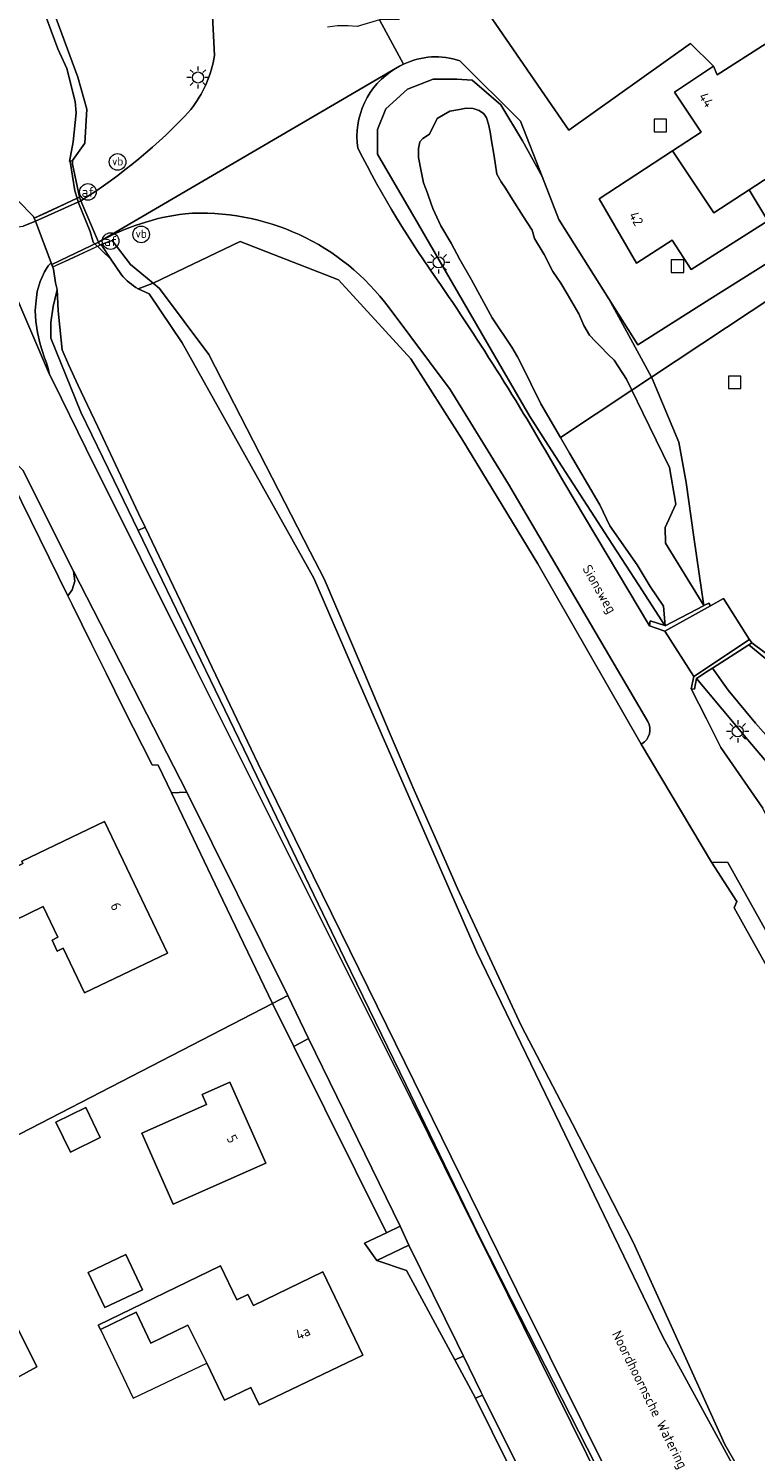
# Model space of a CAD drawing. Header units: metres. Extents: x 80938 to 82288, y 446951 to 448452.
# Tile 79 of 96: x 82005 to 82070, y 447824 to 447952. Entities that reach past the tile are written whole.
import ezdxf
from ezdxf.enums import TextEntityAlignment as Align

# ---------------------------------------------------------------- set-up
doc = ezdxf.new("R2010")
doc.units = ezdxf.units.M
doc.header["$MEASUREMENT"] = 0
doc.layers.get('0').update_dxf_attribs({"color": 253})
for name, color, linetype, lineweight in [('B-WE-GK-BESCHOEIING-G', 253, 'GK-BESCHOEIING', 35), ('B-WE-GR-GROENVOORZIENING-GV', 253, 'Continuous', 18), ('B-WE-IE-MEUBILAIR_WEGMEUBILAIR-S', 253, 'Continuous', 25), ('B-WE-IE-TERREINAFSCHEIDING_KUNSTMATIG_MUUR-GV', 253, 'Continuous', 18), ('B-WE-KL-ET_LS_OV_LICHTMAST-S', 253, 'Continuous', 25), ('B-WE-KW-KUNSTWERK_DEK-GV', 253, 'Continuous', 18), ('B-WE-OG-BEBOUWING-GV', 253, 'Continuous', 35), ('B-WE-OG-BEBOUWING-T18', 253, 'Continuous', 18), ('B-WE-OG-BEBOUWING_LUIFEL-GV', 253, 'Continuous', 18), ('B-WE-OG-TERREIN_CULTUURSCHEIDING-GV', 253, 'Continuous', 18), ('B-WE-OG-TERREIN_ERF-GV', 253, 'Continuous', 18), ('B-WE-OG-TOPOGRAFIE-T18', 253, 'Continuous', 18), ('B-WE-OG-WATER_SLOOT-GV', 253, 'Continuous', 18), ('B-WE-RI-GWA_RIOOLPUT-S', 253, 'Continuous', 25), ('B-WE-VH-ONVERHARD-GV', 253, 'Continuous', 18), ('B-WE-VH-VERHARDING_ASFALT-GV', 253, 'Continuous', 18), ('B-WE-VH-VERHARDING_BETONSTRAATSTEEN-GV', 253, 'Continuous', 18), ('B-WE-VH-VERHARDING_GESLOTEN-GV', 253, 'Continuous', 18), ('B-WE-VH-VERHARDING_HALFVERHARDING-GV', 253, 'Continuous', 18), ('B-WE-VH-VERHARDING_OPEN-GV', 253, 'Continuous', 18), ('B-WE-VH-VERHARDING_TEGEL-GV', 253, 'Continuous', 18), ('B-WE-VW-AFSLUITPAAL-S', 253, 'Continuous', 25)]:
    doc.layers.add(name, color=color, linetype=linetype, lineweight=lineweight)
doc.styles.add('NLCS-ISO', font='NLCS-ISO.ttf')
doc.styles.add('NLCS-ISO-M500-T18', font='NLCS-ISO.ttf', dxfattribs={"height": 0.9})
doc.linetypes.add('GK-BESCHOEIING', pattern='A,30,-5,[1,NLCS.SHX,S=1,R=0,X=0,Y=0],-5', length=40)

# ---------------------------------------------------------------- blocks, each defined once
blk = doc.blocks.new('SKL-ET_OV_LICHTMAST-SO')
at = {"color": 0, "linetype": 'ByBlock', "lineweight": 18}
for points in [[(-1.25, 0), (-2, 0)], [(-1.41, 1.41), (-0.88, 0.88)], [(0, 2), (0, 1.25)], [(0.88, 0.88), (1.41, 1.41)], [(2, 0), (1.25, 0)], [(-1.41, -1.41), (-0.88, -0.88)], [(0, -1.25), (0, -2)], [(0.88, -0.88), (1.41, -1.41)]]:
    blk.add_lwpolyline(points, dxfattribs=at)
blk.add_circle((0, 0), 1, dxfattribs=at)
blk = doc.blocks.new('SVW-AFSLUITPAAL-SO')
at = {"lineweight": 18}
blk.add_circle((0, 0), 1.5, dxfattribs=at)
at = {"lineweight": 18, "style": 'NLCS-ISO'}
blk.add_text('af', height=1.8, dxfattribs=at).set_placement((0, 0), align=Align.MIDDLE_CENTER)
blk = doc.blocks.new('SIE-WEG_PAAL_VERKEERSBORD-SO')
at = {"color": 0, "linetype": 'ByBlock', "lineweight": 18}
blk.add_circle((0, 0), 1.5, dxfattribs=at)
at = {"color": 0, "linetype": 'ByBlock', "lineweight": 18, "style": 'NLCS-ISO'}
blk.add_text('vb', height=1.5, dxfattribs=at).set_placement((0, 0.13), align=Align.MIDDLE_CENTER)
blk = doc.blocks.new('SRI-PUT_INSPECTIEPUT_RIOOLPUT-SO')
at = {"color": 0, "linetype": 'ByBlock', "lineweight": 18}
blk.add_lwpolyline([(-1.125, -1.125), (1.125, -1.125), (1.125, 1.125), (-1.125, 1.125)], close=True, dxfattribs=at)

msp = doc.modelspace()

# ---------------------------------------------------------------- linework, layer by layer
at = {"layer": 'B-WE-GK-BESCHOEIING-G', "linetype": 'Continuous', "lineweight": 0}
for points in [[(82012.294, 447931.529), (82013.243, 447930.105)], [(82014.747, 447928.86), (82015.738, 447928.415)], [(82015.738, 447928.415), (82018.722, 447923.983), (82030.578, 447902.785), (82034.178, 447894.533)], [(82034.178, 447894.533), (82045.283, 447869.08), (82062.063, 447834.399), (82070.802, 447818.391), (82070.387, 447817.168), (82071.051, 447815.883), (82082.467, 447793.795), (82086.067, 447786.829)]]:
    msp.add_lwpolyline(points, dxfattribs=at)
msp.add_lwpolyline([(82013.243, 447930.105, 0.0840726), (82014.747, 447928.86)], format="xyb", dxfattribs=at)
at = {"layer": 'B-WE-GR-GROENVOORZIENING-GV', "linetype": 'Continuous', "lineweight": 0}
for points in [[(82051.731, 447914.756), (82050.061, 447917.342), (82047.564, 447921.645), (82045.041, 447925.991), (82042.544, 447930.294), (82040.021, 447934.64), (82036.335, 447940.992), (82036.335, 447943.218), (82037.077, 447945.073), (82039.024, 447946.835), (82041.343, 447947.762), (82043.476, 447947.762), (82044.867, 447947.669), (82047.464, 447945.444), (82049.412, 447942.198), (82051.166, 447938.983), (82049.224, 447943.973), (82043.767, 447949.391)], [(82038.675, 447949.101), (82038.303, 447948.921), (82037.942, 447948.719)], [(82011.175, 447933.063), (82011.29, 447932.793), (82011.413, 447932.85), (82012.392, 447933.224), (82014.04, 447931.057), (82016.087, 447929.352), (82023.953, 447933.133), (82032.821, 447929.674), (82039.335, 447922.534), (82043.944, 447915.327), (82050.774, 447904.062), (82060.113, 447887.813), (82060.175, 447887.85)], [(82048.144, 447911.25), (82042.87, 447919.776), (82037.37, 447927.142)], [(82053.121, 447911.426), (82060.845, 447898.494), (82060.904, 447898.924), (82062.232, 447898.502), (82059.885, 447902.136), (82057.158, 447906.357), (82051.731, 447914.756)], [(82060.7, 447889.859), (82048.144, 447911.25)]]:
    msp.add_lwpolyline(points, dxfattribs=at)
for points in [[(82043.767, 447949.391, 0.1983557), (82038.675, 447949.101)], [(82037.942, 447948.719, 0.3006322), (82034.553, 447941.52)], [(82034.553, 447941.52, 0.0368625), (82042.004, 447929.242)], [(82018.983, 447935.624, 0.097172), (82011.175, 447933.063)], [(82037.37, 447927.142, 0.2563665), (82018.983, 447935.624)], [(82042.004, 447929.242, -0.0216038), (82053.121, 447911.426)], [(82060.175, 447887.85, 0.4038133), (82060.7, 447889.859)]]:
    msp.add_lwpolyline(points, format="xyb", dxfattribs=at)
msp.add_lwpolyline([(82088.767, 447839.384), (82082.607, 447850.595), (82081.138, 447853.269), (82071.965, 447869.894), (82071.5, 447870.768), (82067.926, 447877.149), (82066.449, 447877.194), (82068.74, 447873.639), (82068.502, 447873.064), (82084.577, 447844.254), (82085.214, 447844.242), (82088.214, 447838.534)], close=True, dxfattribs=at)
at = {"layer": 'B-WE-IE-TERREINAFSCHEIDING_KUNSTMATIG_MUUR-GV', "linetype": 'Continuous', "lineweight": 0}
for points in [[(82009.589, 447936.787), (82009.446, 447937.114), (82006.497, 447935.739), (82005.37, 447935.214), (82005.489, 447934.959), (82006.629, 447935.463)], [(82011.29, 447932.793), (82011.175, 447933.063), (82008.408, 447931.737), (82006.969, 447931.047), (82007.052, 447930.827), (82008.518, 447931.507)], [(82060.845, 447898.494), (82062.249, 447898.013), (82066.368, 447900.289), (82066.206, 447900.539), (82065.754, 447900.302), (82065.736, 447900.293), (82065.153, 447899.988), (82062.893, 447898.807), (82062.28, 447898.487), (82062.232, 447898.502), (82060.904, 447898.924)], [(82069.815, 447896.766), (82070.083, 447896.938), (82069.883, 447897.238), (82064.851, 447893.919), (82064.628, 447892.816), (82064.929, 447892.765), (82065.095, 447893.748), (82066.149, 447894.422), (82066.545, 447894.675)]]:
    msp.add_lwpolyline(points, close=True, dxfattribs=at)
at = {"layer": 'B-WE-KW-KUNSTWERK_DEK-GV', "linetype": 'Continuous', "lineweight": 0}
msp.add_lwpolyline([(82009.589, 447936.787), (82009.446, 447937.114), (82005.37, 447935.214), (82005.489, 447934.959), (82006.969, 447931.047), (82007.052, 447930.827), (82011.29, 447932.793), (82011.175, 447933.063)], close=True, dxfattribs=at)
at = {"layer": 'B-WE-OG-BEBOUWING-GV', "linetype": 'Continuous', "lineweight": 0}
for points in [[(82069.858, 447937.784), (82078.196, 447943.214), (82074.494, 447948.954), (82075.319, 447949.541), (82074.431, 447950.93), (82072.355, 447949.578), (82071.38, 447950.979), (82066.967, 447948.15), (82066.632, 447948.912), (82063.123, 447946.58), (82065.525, 447942.983), (82062.93, 447941.284), (82066.651, 447935.709)], [(82071.522, 447934.996), (82069.858, 447937.784), (82066.651, 447935.709), (82062.93, 447941.284), (82056.313, 447936.951), (82059.687, 447931.177), (82062.892, 447933.251), (82064.601, 447930.612)], [(82017.382, 447868.981), (82011.716, 447880.845), (82004.246, 447877.277), (82004.345, 447877.068), (82001.73, 447875.819), (82003.582, 447871.942), (82006.186, 447873.186), (82007.51, 447870.413), (82006.978, 447870.158), (82007.452, 447869.166), (82007.986, 447869.422), (82009.903, 447865.409)], [(82026.26, 447850.061), (82023.027, 447857.365), (82020.509, 447856.251), (82020.908, 447855.348), (82015.073, 447852.766), (82017.906, 447846.364)], [(82011.328, 447852.366), (82010.014, 447855.062), (82007.318, 447853.748), (82008.632, 447851.052)], [(81999.936, 447843.085), (81997.819, 447847.544), (81992.121, 447844.79), (81999.869, 447828.938), (82000, 447828.745), (82000.043, 447828.682), (82005.599, 447831.717), (82000, 447842.957)], [(82010.245, 447840.218), (82011.736, 447837.051), (82015.129, 447838.648), (82013.639, 447841.815)], [(82022.176, 447840.794), (82011.138, 447835.461), (82011.335, 447835.066), (82014.552, 447836.626), (82015.901, 447833.846), (82019.233, 447835.463), (82020.939, 447832.048), (82022.517, 447828.692), (82024.908, 447829.835), (82025.651, 447828.281), (82035.01, 447832.758), (82031.385, 447840.251), (82025.134, 447837.227), (82024.644, 447838.222), (82023.651, 447837.742)]]:
    msp.add_lwpolyline(points, close=True, dxfattribs=at)
at = {"layer": 'B-WE-OG-BEBOUWING_LUIFEL-GV', "linetype": 'Continuous', "lineweight": 0}
msp.add_lwpolyline([(82019.233, 447835.463), (82015.901, 447833.846), (82014.552, 447836.626), (82011.335, 447835.066), (82014.304, 447828.875), (82020.939, 447832.048)], close=True, dxfattribs=at)
at = {"layer": 'B-WE-OG-TERREIN_CULTUURSCHEIDING-GV', "linetype": 'Continuous', "lineweight": 0}
for points in [[(81994.14, 448004.391), (81993.65, 448005.013), (81985.661, 447998.121), (81987.63, 447994.372), (81992.192, 447985.474), (81994.462, 447981.047), (81996.754, 447976.575), (81998.211, 447973.733), (82002.467, 447964.684), (82005.82, 447957.555), (82007.131, 447953.794), (82009.318, 447947.935), (82010.105, 447945.049), (82009.93, 447941.988), (82008.81, 447940.424), (82008.835, 447940.083), (82009.446, 447937.114), (82009.589, 447936.787)], [(82021.626, 447949.884), (82021.311, 447956.444), (81994.14, 448004.391)], [(82057.504, 447819.939), (82055.243, 447824.371), (82052.959, 447828.847), (82048.414, 447837.754), (82045.401, 447843.659), (82043.232, 447848.136), (82041.04, 447852.658), (82038.87, 447857.135), (82036.679, 447861.657), (82033.367, 447868.491), (82029.026, 447877.499), (82024.684, 447886.507), (82021.264, 447893.602), (82016.907, 447902.602), (82014.739, 447907.08), (82012.549, 447911.603), (82009.579, 447917.738), (82006.866, 447924.416), (82006.866, 447925.807), (82007.075, 447927.268), (82007.375, 447928.535), (82007.437, 447928.798), (82007.304, 447929.399), (82007.123, 447930.64), (82006.908, 447931.209), (82006.618, 447930.927), (82006.292, 447930.398), (82005.912, 447929.514), (82005.646, 447928.604), (82005.533, 447927.817), (82005.469, 447926.892), (82005.506, 447925.9), (82005.671, 447924.908), (82005.898, 447923.876), (82006.081, 447923.302), (82006.313, 447922.651), (82006.485, 447922.191), (82006.643, 447921.669), (82006.75, 447921.146), (82007.072, 447920.507), (82010.063, 447914.421), (82019.881, 447894.742), (82039.493, 447855.562), (82063.796, 447806.425)], [(82073.403, 447883.888), (82069.731, 447888.196), (82065.095, 447893.748), (82064.929, 447892.765), (82064.628, 447892.816), (82065.986, 447890.117), (82067.286, 447887.533), (82071.082, 447882.037)]]:
    msp.add_lwpolyline(points, dxfattribs=at)
for points in [[(82019.5, 447945.009, 0.1252017), (82021.626, 447949.884)], [(82009.589, 447936.787, 0.0647967), (82019.5, 447945.009)]]:
    msp.add_lwpolyline(points, format="xyb", dxfattribs=at)
for points in [[(82001.47, 447940.083), (82000, 447939.499), (81999.075, 447939.132), (81999.8, 447937.35), (81999.843, 447937.243), (82000.316, 447936.657), (82000.94, 447936.017), (82001.701, 447935.378), (82002.614, 447934.77), (82003.223, 447934.526), (82003.649, 447934.465), (82003.908, 447934.435), (82004.364, 447934.511), (82005.489, 447934.959), (82005.466, 447935.019), (82005.372, 447935.215), (82005.3, 447935.364), (82003.854, 447936.831), (82003.155, 447937.637), (82002.509, 447938.381), (82002.265, 447938.64), (82001.748, 447939.191)], [(82008.907, 447903.404), (82008.904, 447903.409), (82004.332, 447912.518), (82003.756, 447913.11), (82003.267, 447913.549), (82002.575, 447914.091), (82001.983, 447914.468), (82001.815, 447914.555), (82002.503, 447913.161), (82002.528, 447913.11), (82008.408, 447901.199), (82008.803, 447901.719), (82009.031, 447902.501)], [(82019.124, 447883.489), (82017.737, 447883.445), (82022.029, 447874.507), (82026.871, 447864.449), (82028.243, 447865.17), (82019.125, 447883.487)], [(82030.116, 447861.302), (82028.789, 447860.569), (82037.147, 447843.794), (82038.364, 447844.374), (82030.117, 447861.3)], [(82044.082, 447832.667), (82043.521, 447833.826), (82039.166, 447842.662), (82036.272, 447841.294), (82038.941, 447840.381), (82043.303, 447832.333)], [(82051.845, 447817.007), (82045.785, 447829.155), (82045.174, 447828.891), (82051.196, 447816.684)]]:
    msp.add_lwpolyline(points, close=True, dxfattribs=at)
at = {"layer": 'B-WE-OG-TERREIN_ERF-GV', "linetype": 'Continuous', "lineweight": 0}
for points in [[(82069.858, 447937.784), (82071.522, 447934.996), (82073.234, 447932.293), (82066.313, 447927.909), (82059.794, 447923.811), (82057.181, 447927.954), (82058.989, 447924.64), (82061.037, 447920.884), (82088.104, 447938.792), (82087.35, 447940.048), (82085.125, 447943.754), (82084.797, 447944.3), (82069.332, 447970.059), (82045.734, 447954.546), (82053.589, 447943.156), (82064.562, 447950.957), (82066.632, 447948.912), (82066.967, 447948.15), (82071.38, 447950.979), (82072.355, 447949.578), (82074.431, 447950.93), (82075.319, 447949.541), (82074.494, 447948.954), (82078.196, 447943.214)], [(82088.104, 447938.792), (82061.037, 447920.884), (82061.097, 447920.774), (82063.509, 447915.024), (82064.158, 447911.407), (82064.865, 447906.482), (82065.579, 447901.508), (82065.754, 447900.302), (82066.206, 447900.539), (82066.368, 447900.289), (82067.534, 447900.934), (82069.85, 447897.29), (82069.883, 447897.238), (82070.083, 447896.938), (82072.552, 447895.111), (82075.744, 447894.038), (82078.569, 447895.337), (82093.399, 447907.004), (82102.108, 447915.468)], [(82001.73, 447875.819), (82004.345, 447877.068), (82004.246, 447877.277), (82011.716, 447880.845), (82017.382, 447868.981), (82009.903, 447865.409), (82007.986, 447869.422), (82007.452, 447869.166), (82006.978, 447870.158), (82007.51, 447870.413), (82006.186, 447873.186), (82003.582, 447871.942)], [(82017.906, 447846.364), (82015.073, 447852.766), (82020.908, 447855.348), (82020.509, 447856.251), (82023.027, 447857.365), (82026.26, 447850.061)], [(82011.328, 447852.366), (82008.632, 447851.052), (82007.318, 447853.748), (82010.014, 447855.062)], [(81997.819, 447847.544), (81999.936, 447843.085), (82000, 447842.957), (82005.599, 447831.717), (82000.043, 447828.682), (82000, 447828.745), (81999.869, 447828.938), (81992.121, 447844.79)], [(82010.245, 447840.218), (82013.639, 447841.815), (82015.129, 447838.648), (82011.736, 447837.051)], [(82022.517, 447828.692), (82020.939, 447832.048), (82019.233, 447835.463), (82015.901, 447833.846), (82014.552, 447836.626), (82011.335, 447835.066), (82011.138, 447835.461), (82022.176, 447840.794), (82023.651, 447837.742), (82024.644, 447838.222), (82025.134, 447837.227), (82031.385, 447840.251), (82035.01, 447832.758), (82025.651, 447828.281), (82024.908, 447829.835)]]:
    msp.add_lwpolyline(points, close=True, dxfattribs=at)
for points in [[(81991.33, 447846.123), (82026.871, 447864.449), (82022.029, 447874.507), (82017.737, 447883.445), (82016.547, 447885.931), (82016.008, 447885.952), (82013.42, 447891.044), (82011.849, 447894.227), (82010.548, 447896.862), (82008.799, 447900.406), (82008.408, 447901.199), (82002.528, 447913.11)], [(82051.196, 447816.684), (82045.174, 447828.891), (82043.303, 447832.333), (82038.941, 447840.381), (82036.272, 447841.294), (82035.171, 447842.852), (82037.147, 447843.794), (82028.789, 447860.569), (82026.871, 447864.449), (81991.33, 447846.123)]]:
    msp.add_lwpolyline(points, dxfattribs=at)
at = {"layer": 'B-WE-OG-WATER_SLOOT-GV', "linetype": 'Continuous', "lineweight": 0}
for points in [[(81994.289, 447953.588), (81999.674, 447944.533), (82000.563, 447942.459), (82001.113, 447941.231), (82001.47, 447940.083), (82001.748, 447939.191), (82002.265, 447938.64), (82002.509, 447938.381), (82003.155, 447937.637), (82003.854, 447936.831), (82005.3, 447935.364), (82005.372, 447935.215), (82006.497, 447935.739), (82009.248, 447937.022), (82009.035, 447937.675), (82008.607, 447940.317), (82008.567, 447940.342), (82008.884, 447942.107), (82009.166, 447944.719), (82009.077, 447945.744), (82008.306, 447948.697), (82007.493, 447950.497), (82005.786, 447955.138)], [(82005.786, 447955.138), (82007.493, 447950.497), (82008.306, 447948.697), (82009.077, 447945.744), (82009.166, 447944.719), (82008.884, 447942.107), (82008.567, 447940.342), (82008.607, 447940.317), (82008.81, 447940.424), (82009.93, 447941.988), (82010.105, 447945.049), (82009.318, 447947.935), (82007.131, 447953.794)], [(82013.243, 447930.105), (82012.294, 447931.529), (82010.688, 447933.073), (82010.422, 447934.007), (82009.379, 447936.619), (82009.248, 447937.022), (82006.497, 447935.739), (82005.372, 447935.215), (82005.466, 447935.019), (82005.489, 447934.959), (82006.908, 447931.209), (82007.123, 447930.64), (82007.304, 447929.399), (82007.437, 447928.798), (82007.527, 447926.882), (82007.683, 447925.389)], [(82014.04, 447931.057), (82012.392, 447933.224), (82011.413, 447932.85), (82012.294, 447931.529), (82013.243, 447930.105)], [(82014.747, 447928.86), (82016.087, 447929.352), (82014.04, 447931.057)], [(82071.14, 447818.663), (82067.663, 447824.691), (82064.271, 447832.162), (82059.382, 447842.928), (82053.914, 447853.591), (82049.28, 447862.466), (82045.471, 447870.66), (82043.547, 447874.799), (82041.524, 447879.399), (82039.521, 447883.953), (82039.367, 447884.315), (82037.395, 447888.938), (82034.853, 447894.897), (82031.519, 447902.712), (82030.271, 447905.139), (82021.124, 447922.924), (82016.664, 447928.871), (82016.087, 447929.352), (82014.747, 447928.86), (82015.738, 447928.415), (82018.722, 447923.983), (82030.578, 447902.785), (82034.178, 447894.533), (82045.283, 447869.08), (82062.063, 447834.399), (82070.802, 447818.391)], [(82071.051, 447815.883), (82070.387, 447817.168), (82070.802, 447818.391), (82062.063, 447834.399), (82045.283, 447869.08), (82034.178, 447894.533), (82030.578, 447902.785), (82018.722, 447923.983), (82015.738, 447928.415), (82014.747, 447928.86)], [(82007.683, 447925.389), (82007.888, 447923.367), (82008.454, 447922.034), (82009.344, 447920.156), (82010.19, 447918.371), (82011.12, 447916.409), (82014.781, 447908.607), (82015.368, 447907.381), (82025.58, 447886.061), (82039.601, 447857.493), (82048.881, 447838.585), (82093.725, 447748.54)], [(82093.725, 447748.54), (82048.881, 447838.585), (82039.601, 447857.493), (82025.58, 447886.061), (82015.368, 447907.381), (82014.739, 447907.08), (82016.907, 447902.602), (82021.264, 447893.602), (82024.684, 447886.507), (82029.026, 447877.499), (82033.367, 447868.491), (82036.679, 447861.657), (82038.87, 447857.135), (82041.04, 447852.658), (82043.232, 447848.136), (82045.401, 447843.659), (82048.414, 447837.754), (82052.959, 447828.847), (82055.243, 447824.371), (82057.504, 447819.939), (82061.443, 447811.889), (82065.838, 447802.907), (82070.233, 447793.925), (82071.082, 447792.223)], [(82072.181, 447894.809), (82069.815, 447896.766), (82066.545, 447894.675), (82067.959, 447892.687), (82070.412, 447889.706), (82072.503, 447887.379)], [(82074.055, 447885.454), (82072.503, 447887.379), (82070.412, 447889.706), (82067.959, 447892.687), (82066.545, 447894.675), (82066.149, 447894.422), (82065.095, 447893.748), (82069.731, 447888.196), (82073.403, 447883.888), (82074.886, 447881.529), (82075.041, 447879.961), (82074.928, 447877.419), (82075.084, 447874.961), (82075.281, 447873.803), (82077.965, 447868.789), (82082.414, 447860.399), (82084.321, 447857.292), (82085.606, 447856.19), (82086.637, 447855.992), (82087.795, 447856.317), (82088.897, 447857.08), (82089.279, 447857.532)]]:
    msp.add_lwpolyline(points, dxfattribs=at)
for points in [[(82042.847, 447944.856), (82043.725, 447945.016), (82044.338, 447945.122), (82044.949, 447945.096), (82045.493, 447944.925), (82045.895, 447944.653), (82045.995, 447944.503), (82046.158, 447944.262), (82046.35, 447943.692), (82046.496, 447943.006), (82046.621, 447942.195), (82046.807, 447941), (82046.927, 447940.221), (82047.088, 447939.193), (82047.487, 447938.505), (82047.86, 447937.922), (82048.503, 447936.915), (82049.508, 447935.343), (82049.839, 447934.823), (82050.266, 447934.154), (82050.489, 447933.376), (82051.367, 447931.964), (82052.147, 447930.404), (82052.857, 447929.375), (82053.424, 447928.417), (82054.063, 447927.317), (82054.489, 447926.607), (82054.95, 447925.543), (82055.452, 447924.665), (82055.999, 447924.102), (82056.419, 447923.673), (82057.142, 447922.932), (82057.681, 447922.429), (82058.779, 447920.718), (82059.268, 447919.714), (82061.037, 447920.884), (82058.989, 447924.64), (82057.181, 447927.954), (82052.679, 447935.093), (82051.166, 447938.983), (82049.412, 447942.198), (82047.464, 447945.444), (82044.867, 447947.669), (82043.476, 447947.762), (82041.343, 447947.762), (82039.024, 447946.835), (82037.077, 447945.073), (82036.335, 447943.218), (82036.335, 447940.992), (82040.021, 447934.64), (82042.544, 447930.294), (82045.041, 447925.991), (82047.564, 447921.645), (82050.061, 447917.342), (82051.731, 447914.756), (82057.158, 447906.357), (82059.885, 447902.136), (82062.232, 447898.502), (82062.28, 447898.487), (82062.116, 447900.247), (82060.91, 447902.021), (82059.739, 447903.972), (82057.291, 447907.485), (82056.369, 447909.401), (82053.637, 447914.048), (82052.82, 447915.448), (82051.047, 447918.483), (82049.268, 447922.144), (82048.95, 447922.714), (82048.452, 447923.607), (82046.683, 447926.253), (82044.803, 447929.658), (82043.739, 447931.503), (82042.958, 447932.958), (82042.036, 447934.519), (82041.326, 447936.08), (82040.727, 447937.8), (82040.684, 447937.88), (82040.464, 447938.393), (82040.253, 447939.465), (82040.013, 447940.685), (82040.03, 447941.507), (82040.133, 447942.089), (82040.426, 447942.408), (82041.011, 447942.807), (82041.703, 447944.218)], [(82057.681, 447922.429), (82057.142, 447922.932), (82056.419, 447923.673), (82055.999, 447924.102), (82055.452, 447924.665), (82054.95, 447925.543), (82054.489, 447926.607), (82054.063, 447927.317), (82053.424, 447928.417), (82052.857, 447929.375), (82052.147, 447930.404), (82051.367, 447931.964), (82050.489, 447933.376), (82050.266, 447934.154), (82049.839, 447934.823), (82049.508, 447935.343), (82048.503, 447936.915), (82047.86, 447937.922), (82047.487, 447938.505), (82047.088, 447939.193), (82046.927, 447940.221), (82046.807, 447941), (82046.621, 447942.195), (82046.496, 447943.006), (82046.35, 447943.692), (82046.158, 447944.262), (82045.995, 447944.503), (82045.895, 447944.653), (82045.493, 447944.925), (82044.949, 447945.096), (82044.338, 447945.122), (82043.725, 447945.016), (82042.847, 447944.856), (82041.703, 447944.218), (82041.011, 447942.807), (82040.426, 447942.408), (82040.133, 447942.089), (82040.03, 447941.507), (82040.013, 447940.685), (82040.253, 447939.465), (82040.464, 447938.393), (82040.684, 447937.88), (82040.727, 447937.8), (82041.326, 447936.08), (82042.036, 447934.519), (82042.958, 447932.958), (82043.739, 447931.503), (82044.803, 447929.658), (82046.683, 447926.253), (82048.452, 447923.607), (82048.95, 447922.714), (82049.268, 447922.144), (82051.047, 447918.483), (82052.82, 447915.448), (82059.268, 447919.714), (82058.779, 447920.718)], [(82008.81, 447940.424), (82008.607, 447940.317), (82009.035, 447937.675), (82009.248, 447937.022), (82009.446, 447937.114), (82008.835, 447940.083)], [(82009.589, 447936.787), (82009.446, 447937.114), (82009.248, 447937.022), (82009.379, 447936.619), (82010.422, 447934.007), (82010.688, 447933.073), (82012.294, 447931.529), (82011.413, 447932.85), (82011.29, 447932.793), (82011.175, 447933.063)], [(82014.739, 447907.08), (82015.368, 447907.381), (82014.781, 447908.607), (82011.12, 447916.409), (82010.19, 447918.371), (82009.344, 447920.156), (82008.454, 447922.034), (82007.888, 447923.367), (82007.683, 447925.389), (82007.527, 447926.882), (82007.437, 447928.798), (82007.375, 447928.535), (82007.075, 447927.268), (82006.866, 447925.807), (82006.866, 447924.416), (82009.579, 447917.738), (82012.549, 447911.603)], [(82064.865, 447906.482), (82064.158, 447911.407), (82063.509, 447915.024), (82061.097, 447920.774), (82061.037, 447920.884), (82059.268, 447919.714), (82060.251, 447917.693), (82062.651, 447912.763), (82063.242, 447909.452), (82062.258, 447907.343), (82062.294, 447905.924), (82065.754, 447900.302), (82065.579, 447901.508)], [(82060.251, 447917.693), (82059.268, 447919.714), (82052.82, 447915.448), (82053.637, 447914.048), (82056.369, 447909.401), (82057.291, 447907.485), (82059.739, 447903.972), (82060.91, 447902.021), (82062.116, 447900.247), (82062.28, 447898.487), (82062.893, 447898.807), (82065.153, 447899.988), (82065.736, 447900.293), (82065.754, 447900.302), (82062.294, 447905.924), (82062.258, 447907.343), (82063.242, 447909.452), (82062.651, 447912.763)], [(82102.387, 447915.004), (82102.108, 447915.468), (82093.399, 447907.004), (82078.569, 447895.337), (82075.744, 447894.038), (82072.552, 447895.111), (82070.083, 447896.938), (82069.815, 447896.766), (82072.181, 447894.809), (82074.041, 447893.899), (82075.426, 447893.492), (82077.027, 447893.859), (82077.961, 447894.177), (82082.864, 447898.189), (82093.837, 447906.676)]]:
    msp.add_lwpolyline(points, close=True, dxfattribs=at)
for points in [[(82013.243, 447930.105, 0.0840726), (82014.747, 447928.86)], [(82014.747, 447928.86, -0.0840726), (82013.243, 447930.105)]]:
    msp.add_lwpolyline(points, format="xyb", dxfattribs=at)
at = {"layer": 'B-WE-VH-ONVERHARD-GV', "linetype": 'Continuous', "lineweight": 0}
msp.add_lwpolyline([(82084.577, 447844.254), (82068.502, 447873.064), (82068.74, 447873.639), (82066.449, 447877.194), (82060.113, 447887.813), (82050.774, 447904.062), (82043.944, 447915.327), (82039.335, 447922.534), (82032.821, 447929.674), (82023.953, 447933.133), (82016.087, 447929.352), (82016.664, 447928.871), (82021.124, 447922.924), (82030.271, 447905.139), (82031.519, 447902.712), (82034.853, 447894.897), (82037.395, 447888.938), (82039.367, 447884.315), (82039.521, 447883.953), (82041.524, 447879.399), (82043.547, 447874.799), (82045.471, 447870.66), (82049.28, 447862.466), (82053.914, 447853.591), (82059.382, 447842.928), (82064.271, 447832.162), (82067.663, 447824.691), (82071.14, 447818.663)], dxfattribs=at)
at = {"layer": 'B-WE-VH-VERHARDING_ASFALT-GV', "linetype": 'Continuous', "lineweight": 0}
for points in [[(81996.877, 448016.947), (81989.2, 448016.66), (81993.65, 448005.013), (81994.14, 448004.391), (81995.044, 448004.946), (82022.265, 447956.993), (82021.311, 447956.444), (82021.626, 447949.884)], [(82009.589, 447936.787), (82011.175, 447933.063), (82037.942, 447948.719), (82038.303, 447948.921), (82038.675, 447949.101), (82036.497, 447953.092), (82034.507, 447952.5), (82033.684, 447952.552), (82032.72, 447952.571), (82031.811, 447952.439)], [(82037.942, 447948.719), (82011.175, 447933.063)], [(82000, 447936.877), (82006.75, 447921.146), (82006.643, 447921.669), (82006.485, 447922.191), (82006.313, 447922.651), (82006.081, 447923.302), (82005.898, 447923.876), (82005.671, 447924.908), (82005.506, 447925.9), (82005.469, 447926.892), (82005.533, 447927.817), (82005.646, 447928.604), (82005.912, 447929.514), (82006.292, 447930.398), (82006.618, 447930.927), (82006.908, 447931.209), (82005.489, 447934.959), (82004.364, 447934.511)], [(82063.796, 447806.425), (82039.493, 447855.562), (82019.881, 447894.742), (82010.063, 447914.421), (82007.072, 447920.507), (82006.75, 447921.146), (82000, 447936.877)], [(82037.37, 447927.142), (82042.87, 447919.776), (82048.144, 447911.25), (82060.7, 447889.859)], [(82004.332, 447912.518), (82008.904, 447903.409), (82008.907, 447903.404), (82019.124, 447883.489), (82019.125, 447883.487), (82028.243, 447865.17), (82028.247, 447865.162), (82030.116, 447861.302), (82030.117, 447861.3), (82038.364, 447844.374), (82039.166, 447842.662), (82043.521, 447833.826), (82044.082, 447832.667), (82045.64, 447829.445), (82045.785, 447829.155), (82051.845, 447817.007)], [(82067.286, 447887.533), (82065.986, 447890.117), (82064.628, 447892.816), (82064.851, 447893.919), (82062.249, 447898.013), (82060.845, 447898.494), (82053.121, 447911.426)], [(82060.175, 447887.85), (82060.113, 447887.813), (82066.449, 447877.194), (82067.926, 447877.149), (82071.5, 447870.768), (82072.424, 447871.274), (82083.491, 447851.176), (82085.942, 447852.788), (82079.16, 447865.155), (82075.072, 447872.909), (82074.427, 447874.371), (82074.065, 447875.929), (82071.082, 447882.037), (82067.286, 447887.533)]]:
    msp.add_lwpolyline(points, dxfattribs=at)
for points in [[(82021.626, 447949.884, -0.1252017), (82019.5, 447945.009)], [(82034.553, 447941.52, -0.3006322), (82037.942, 447948.719)], [(82019.5, 447945.009, -0.0647967), (82009.589, 447936.787)], [(82042.004, 447929.242, -0.0368625), (82034.553, 447941.52)], [(82011.175, 447933.063, -0.097172), (82018.983, 447935.624)], [(82018.983, 447935.624, -0.2563665), (82037.37, 447927.142)], [(82053.121, 447911.426, 0.0216038), (82042.004, 447929.242)], [(82060.7, 447889.859, -0.4038133), (82060.175, 447887.85)]]:
    msp.add_lwpolyline(points, format="xyb", dxfattribs=at)
msp.add_lwpolyline([(82008.907, 447903.404), (82009.031, 447902.501), (82008.803, 447901.719), (82008.408, 447901.199), (82008.799, 447900.406), (82010.548, 447896.862), (82011.849, 447894.227), (82013.42, 447891.044), (82016.008, 447885.952), (82016.547, 447885.931), (82017.737, 447883.445), (82019.124, 447883.489)], close=True, dxfattribs=at)
at = {"layer": 'B-WE-VH-VERHARDING_BETONSTRAATSTEEN-GV', "linetype": 'Continuous', "lineweight": 0}
for points in [[(82028.243, 447865.17), (82026.871, 447864.449), (82028.789, 447860.569), (82030.116, 447861.302), (82028.247, 447865.162)], [(82044.082, 447832.667), (82043.303, 447832.333), (82045.174, 447828.891), (82045.785, 447829.155), (82045.64, 447829.445)]]:
    msp.add_lwpolyline(points, close=True, dxfattribs=at)
at = {"layer": 'B-WE-VH-VERHARDING_GESLOTEN-GV', "linetype": 'Continuous', "lineweight": 0}
msp.add_lwpolyline([(82009.589, 447936.787), (82006.629, 447935.463), (82005.489, 447934.959), (82006.969, 447931.047), (82008.408, 447931.737), (82011.175, 447933.063)], close=True, dxfattribs=at)
at = {"layer": 'B-WE-VH-VERHARDING_HALFVERHARDING-GV', "linetype": 'Continuous', "lineweight": 0}
for points in [[(82062.93, 447941.284), (82065.525, 447942.983), (82063.123, 447946.58), (82066.632, 447948.912), (82064.562, 447950.957), (82053.589, 447943.156), (82045.734, 447954.546), (82069.332, 447970.059), (82067.806, 447972.601), (82067.64, 447972.492), (82063.084, 447969.493), (82058.788, 447966.665), (82058.572, 447966.523), (82053.919, 447963.46), (82049.703, 447960.685), (82049.667, 447960.662), (82045.276, 447957.771), (82038.219, 447953.124), (82036.497, 447953.092), (82038.675, 447949.101)], [(82043.767, 447949.391), (82049.224, 447943.973), (82051.166, 447938.983), (82052.679, 447935.093), (82057.181, 447927.954), (82059.794, 447923.811), (82066.313, 447927.909), (82073.234, 447932.293), (82071.522, 447934.996), (82064.601, 447930.612), (82062.892, 447933.251), (82059.687, 447931.177), (82056.313, 447936.951), (82062.93, 447941.284)]]:
    msp.add_lwpolyline(points, dxfattribs=at)
msp.add_lwpolyline([(82038.675, 447949.101, -0.1983557), (82043.767, 447949.391)], format="xyb", dxfattribs=at)
at = {"layer": 'B-WE-VH-VERHARDING_OPEN-GV', "linetype": 'Continuous', "lineweight": 0}
msp.add_lwpolyline([(82062.249, 447898.013), (82064.851, 447893.919), (82069.883, 447897.238), (82069.85, 447897.29), (82067.534, 447900.934), (82066.368, 447900.289)], close=True, dxfattribs=at)
at = {"layer": 'B-WE-VH-VERHARDING_TEGEL-GV', "linetype": 'Continuous', "lineweight": 0}
msp.add_lwpolyline([(82038.364, 447844.374), (82037.147, 447843.794), (82035.171, 447842.852), (82036.272, 447841.294), (82039.166, 447842.662)], close=True, dxfattribs=at)

# ---------------------------------------------------------------- block references
at = {"layer": 'B-WE-IE-MEUBILAIR_WEGMEUBILAIR-S', "linetype": 'Continuous', "lineweight": 0, "xscale": 0.5, "yscale": 0.5, "zscale": 0.5}
for p in [(82012.893, 447940.292), (82015.018, 447933.759)]:
    msp.add_blockref('SIE-WEG_PAAL_VERKEERSBORD-SO', p, dxfattribs=at)
at = {"layer": 'B-WE-KL-ET_LS_OV_LICHTMAST-S', "linetype": 'Continuous', "lineweight": 0, "xscale": 0.5, "yscale": 0.5, "zscale": 0.5}
for p in [(82020.141, 447947.898), (82041.84, 447931.234), (82068.81, 447888.972)]:
    msp.add_blockref('SKL-ET_OV_LICHTMAST-SO', p, dxfattribs=at)
at = {"layer": 'B-WE-RI-GWA_RIOOLPUT-S', "linetype": 'Continuous', "lineweight": 0, "xscale": 0.5, "yscale": 0.5, "zscale": 0.5}
for p in [(82061.841, 447943.572), (82063.384, 447930.891), (82068.538, 447920.425)]:
    msp.add_blockref('SRI-PUT_INSPECTIEPUT_RIOOLPUT-SO', p, dxfattribs=at)
at = {"layer": 'B-WE-VW-AFSLUITPAAL-S', "linetype": 'Continuous', "lineweight": 0, "xscale": 0.5, "yscale": 0.5, "zscale": 0.5}
for p in [(82010.214, 447937.59), (82012.258, 447933.16)]:
    msp.add_blockref('SVW-AFSLUITPAAL-SO', p, dxfattribs=at)

# ---------------------------------------------------------------- texts
at = {"layer": 'B-WE-OG-BEBOUWING-T18', "linetype": 'Continuous', "lineweight": 0, "style": 'NLCS-ISO-M500-T18'}
for s, rotation, p in [('44', 303.7, (82065.988, 447945.891)), ('42', 300.3, (82059.665, 447935.179)), ('6', 297.1, (82012.75, 447873.2)), ('5', 297.1, (82023.23, 447852.25)), ('4a', 25.8, (82029.598, 447834.761))]:
    msp.add_text(s, height=0.9, rotation=rotation, dxfattribs=at).set_placement(p, align=Align.MIDDLE)
at = {"layer": 'B-WE-OG-TOPOGRAFIE-T18', "linetype": 'Continuous', "lineweight": 0, "style": 'NLCS-ISO-M500-T18'}
for s, rotation, p in [('Sionsweg', 299.9, (82056.228, 447901.737)), ('Noordhoornsche Watering', 296.4, (82060.772, 447828.696))]:
    msp.add_text(s, height=0.9, rotation=rotation, dxfattribs=at).set_placement(p, align=Align.MIDDLE)

doc.saveas('drawing.dxf')
